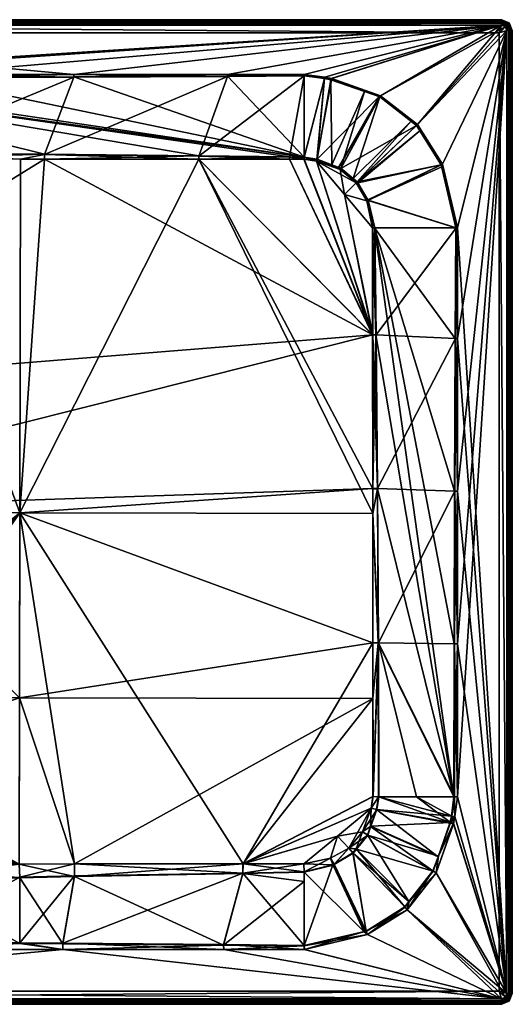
# Model space of a CAD drawing. Extents: x -0.209 to 0.69, y -0.209 to 0.69.
# Tile 3 of 3: x 0.24 to 0.69, y -0.209 to 0.69. Entities that reach past the tile are written whole.
import ezdxf

# ---------------------------------------------------------------- set-up
doc = ezdxf.new("R2010")
doc.units = 0
doc.linetypes.add('SOLIDLINE', pattern=[0])
doc.layers.add('BE3C_Ultra_5930', color=251, linetype='SOLIDLINE')

msp = doc.modelspace()

# ---------------------------------------------------------------- meshes
at = {"layer": 'BE3C_Ultra_5930', "color": 251}
mesh = msp.add_polyface(dxfattribs=at)
corners = [(-0.1995, 0.6895, -0.025), (-0.1995, 0.6895, -0.005), (0.6795, 0.6895, -0.025), (-0.01922, 0.56251, -0.00946), (0.0716, 0.56234, -0.00924), (0.12162, 0.56728, -0.00875), (-0.0195, 0.5674, -0.00908), (0.12163, 0.56233, -0.00912), (0.24066, 0.56218, -0.00808), (0.26258, 0.56637, -0.00762), (0.26259, 0.56215, -0.00788), (0.40347, 0.56206, -0.00593), (0.28952, 0.63698, -0.00013), (0.28952, 0.6395), (0.14953, 0.6395), (0.14953, 0.63649, -0.00018), (0.00954, 0.6395), (0.00954, 0.63631, -0.0002), (-0.0195, 0.63629, -0.00021), (-0.0195, 0.56742, -0.00907), (-0.1995, 0.6845), (-0.01965, 0.6395), (0.6795, 0.6845), (-0.1975, 0.6775, -0.03), (-0.1995, 0.6845, -0.03), (0.6775, 0.6775, -0.03), (0.6775, 0.6775, -0.0275), (-0.1995, 0.6845, -0.0275), (-0.1975, 0.6775, -0.0275), (-0.0195, 0.56752, -0.01157), (-0.01951, 0.56772, -0.01156), (0.12164, 0.56758, -0.01123), (-0.0195, 0.56745, -0.01158), (0.40351, 0.56517, -0.00827), (0.26262, 0.5622, -0.01038), (0.26261, 0.56663, -0.0101), (0.12164, 0.56239, -0.01162), (-0.01921, 0.56242, -0.01197), (0.48616, 0.56418, -0.00693), (-0.01952, 0.63661, -0.00269), (0.00954, 0.63663, -0.00268), (0.14953, 0.63679, -0.00266), (0.49955, 0.56395, -0.00669), (0.28952, 0.6395, -0.0025), (0.28952, 0.63723, -0.00261), (0.14953, 0.6395, -0.0025), (0.00954, 0.6395, -0.0025), (0.6795, 0.6845, -0.0025), (-0.1995, 0.6845, -0.0025), (-0.1995, 0.687, -0.025), (0.6795, 0.687, -0.005), (-0.1995, 0.687, -0.005), (0.6795, 0.6845, -0.03), (-0.1995, 0.68804, -0.02854), (0.6795, 0.68804, -0.02854), (0.6795, 0.6895, -0.005), (-0.1995, 0.68804, -0.00146), (0.6795, 0.68804, -0.00146), (0.6795, 0.6845, -0.0275), (-0.1995, 0.68627, -0.02677), (0.6795, 0.68627, -0.02677), (-0.1995, 0.68627, -0.00323), (0.6795, 0.68627, -0.00323)]
mesh.append_faces([[corners[k] for k in face] for face in [(0, 1, 2), (3, 4, 5), (3, 5, 6), (4, 7, 5), (5, 7, 8), (5, 8, 9), (9, 8, 10), (9, 10, 11), (12, 13, 14), (12, 14, 15), (15, 14, 16), (15, 16, 17), (9, 12, 5), (5, 12, 15), (5, 15, 17), (17, 18, 5), (5, 18, 19), (5, 19, 6), (20, 21, 22), (22, 21, 16), (22, 16, 14), (23, 24, 25), (26, 27, 28), (25, 28, 23), (29, 30, 31), (29, 31, 32), (33, 34, 35), (35, 34, 36), (35, 36, 31), (31, 36, 37), (31, 37, 32), (38, 33, 39), (39, 33, 35), (35, 31, 39), (39, 31, 30), (40, 41, 42), (39, 40, 42), (43, 44, 41), (43, 41, 45), (45, 41, 40), (45, 40, 46), (47, 43, 48), (48, 43, 45), (49, 50, 51), (52, 24, 53), (54, 53, 0), (55, 1, 56), (57, 56, 20), (27, 58, 59), (59, 60, 49), (51, 50, 61), (61, 62, 48)]])
mesh = msp.add_polyface(dxfattribs=at)
corners = [(0.6795, 0.6895, -0.025), (-0.1995, 0.6895, -0.005), (0.6795, 0.6895, -0.005), (0.48611, 0.56207, -0.00451), (0.49942, 0.56201, -0.00427), (0.4995, 0.56381, -0.0042), (0.48611, 0.56403, -0.00443), (0.40347, 0.56498, -0.00578), (0.40347, 0.56206, -0.00593), (0.26258, 0.56637, -0.00762), (0.51123, 0.56194, -0.00403), (0.5181, 0.63566, -0.00004), (0.49957, 0.6395), (0.4995, 0.6381, -0.00004), (0.4995, 0.6395), (0.42951, 0.6395), (0.42951, 0.63769, -0.00007), (0.28952, 0.6395), (0.28952, 0.63698, -0.00013), (0.14953, 0.6395), (0.6795, 0.6845), (0.6775, 0.6775, -0.03), (-0.1995, 0.6845, -0.03), (0.6795, 0.6845, -0.03), (0.6775, 0.6775, -0.0275), (0.6795, 0.6845, -0.0275), (-0.1995, 0.6845, -0.0275), (-0.1975, 0.6775, -0.0275), (0.48616, 0.56418, -0.00693), (0.49955, 0.56395, -0.00669), (0.49947, 0.56206, -0.00677), (0.48615, 0.56212, -0.00701), (0.40351, 0.56211, -0.00843), (0.40351, 0.56517, -0.00827), (0.26262, 0.5622, -0.01038), (0.51097, 0.56047, -0.00659), (0.51129, 0.56207, -0.00652), (-0.01952, 0.63661, -0.00269), (0.14953, 0.63679, -0.00266), (0.28952, 0.63723, -0.00261), (0.42951, 0.63787, -0.00256), (0.4995, 0.63824, -0.00254), (0.51812, 0.63579, -0.00253), (0.49957, 0.6395, -0.0025), (0.4995, 0.6395, -0.0025), (0.42951, 0.6395, -0.0025), (0.28952, 0.6395, -0.0025), (0.6795, 0.6845, -0.0025), (0.6795, 0.687, -0.025), (0.6795, 0.687, -0.005), (-0.1995, 0.687, -0.025), (-0.1995, 0.68804, -0.02854), (0.6795, 0.68804, -0.02854), (-0.1995, 0.6895, -0.025), (-0.1995, 0.68804, -0.00146), (0.6795, 0.68804, -0.00146), (-0.1995, 0.6845), (-0.1995, 0.68627, -0.02677), (0.6795, 0.68627, -0.02677), (-0.1995, 0.68627, -0.00323), (0.6795, 0.68627, -0.00323), (-0.1995, 0.6845, -0.0025)]
mesh.append_faces([[corners[k] for k in face] for face in [(0, 1, 2), (3, 4, 5), (5, 6, 3), (3, 6, 7), (3, 7, 8), (8, 7, 9), (5, 4, 10), (11, 12, 13), (12, 14, 13), (13, 14, 15), (13, 15, 16), (16, 15, 17), (16, 17, 18), (13, 5, 11), (11, 5, 10), (6, 5, 13), (6, 13, 7), (7, 13, 16), (7, 16, 9), (9, 16, 18), (19, 17, 20), (20, 17, 15), (21, 22, 23), (24, 25, 26), (24, 27, 21), (28, 29, 30), (30, 31, 28), (28, 31, 32), (28, 32, 33), (33, 32, 34), (35, 30, 29), (29, 36, 35), (37, 29, 28), (38, 39, 29), (29, 39, 40), (29, 40, 41), (29, 41, 42), (43, 41, 44), (44, 41, 40), (44, 40, 45), (45, 40, 39), (45, 39, 46), (41, 43, 42), (47, 45, 46), (48, 49, 50), (23, 51, 52), (52, 53, 0), (2, 54, 55), (55, 56, 20), (57, 25, 58), (50, 58, 48), (59, 49, 60), (61, 60, 47)]])
mesh = msp.add_polyface(dxfattribs=at)
corners = [(0.5244, 0.63447, -0.00004), (0.51833, 0.637), (0.5181, 0.63566, -0.00004), (0.49957, 0.6395), (0.56789, 0.61925, -0.00003), (0.56925, 0.6201), (0.52468, 0.63579), (0.56865, 0.61898, -0.00003), (0.60213, 0.59285, -0.00003), (0.60305, 0.59368), (0.60505, 0.58817, -0.00003), (0.62575, 0.55744), (0.54842, 0.54051, -0.00375), (0.62457, 0.55694, -0.00003), (0.54799, 0.54124, -0.00375), (0.53303, 0.55375, -0.00379), (0.53089, 0.55455, -0.00381), (0.51123, 0.56194, -0.00403), (0.68304, 0.68304), (0.4995, 0.6395), (0.6795, 0.6845), (0.42951, 0.6395), (0.49955, 0.56395, -0.00669), (0.51812, 0.63579, -0.00253), (0.51129, 0.56207, -0.00652), (0.52404, 0.63468, -0.00253), (0.52488, 0.55695, -0.00638), (0.55471, 0.62398, -0.00253), (0.5331, 0.55385, -0.00629), (0.56871, 0.61909, -0.00253), (0.54444, 0.54437, -0.00625), (0.5971, 0.59693, -0.00253), (0.62468, 0.55699, -0.00253), (0.54808, 0.54133, -0.00624), (0.60222, 0.59293, -0.00253), (0.49957, 0.6395, -0.0025), (0.51833, 0.637, -0.0025), (0.52428, 0.63587, -0.0025), (0.56925, 0.6201, -0.0025), (0.62575, 0.55744, -0.0025), (0.60305, 0.59368, -0.0025), (0.6795, 0.6845, -0.0025), (0.4995, 0.6395, -0.0025), (0.42951, 0.6395, -0.0025)]
mesh.append_faces([[corners[k] for k in face] for face in [(0, 1, 2), (2, 1, 3), (4, 5, 0), (0, 5, 6), (0, 6, 1), (4, 7, 5), (5, 7, 8), (5, 8, 9), (9, 8, 10), (9, 10, 11), (12, 13, 10), (14, 10, 8), (14, 8, 15), (15, 8, 7), (15, 7, 16), (16, 7, 4), (16, 4, 17), (17, 4, 0), (17, 0, 2), (18, 5, 9), (19, 3, 20), (3, 1, 20), (20, 1, 6), (20, 6, 5), (20, 21, 19), (22, 23, 24), (24, 23, 25), (24, 25, 26), (26, 25, 27), (26, 27, 28), (28, 27, 29), (28, 29, 30), (30, 29, 31), (32, 33, 34), (34, 33, 31), (23, 35, 36), (23, 36, 37), (38, 27, 37), (37, 27, 25), (37, 25, 23), (39, 32, 34), (39, 34, 40), (40, 34, 31), (40, 31, 38), (38, 31, 29), (38, 29, 27), (41, 38, 37), (38, 41, 40), (37, 36, 41), (41, 36, 35), (41, 35, 42), (42, 43, 41)]])
mesh = msp.add_polyface(dxfattribs=at)
corners = [(0.6895, 0.6795, -0.005), (0.6895, 0.6795, -0.025), (0.68657, 0.68657, -0.025), (0.68657, 0.68657, -0.005), (0.6795, 0.6895, -0.025), (0.6795, 0.6895, -0.005), (0.62575, 0.55744), (0.60505, 0.58817, -0.00003), (0.62457, 0.55694, -0.00003), (0.6795, 0.6845), (0.56925, 0.6201), (0.68304, 0.68304), (0.60305, 0.59368), (0.6845, 0.6795), (0.63949, 0.49963), (0.68304, 0.68304, -0.03), (0.6845, 0.6795, -0.03), (0.6775, 0.6775, -0.03), (0.6795, 0.6845, -0.03), (0.68304, 0.68304, -0.0275), (0.6795, 0.6845, -0.0275), (0.6775, 0.6775, -0.0275), (0.6845, 0.6795, -0.0275), (0.62575, 0.55744, -0.0025), (0.60305, 0.59368, -0.0025), (0.6845, 0.6795, -0.0025), (0.63949, 0.49963, -0.0025), (0.6795, 0.6845, -0.0025), (0.68304, 0.68304, -0.0025), (0.6795, 0.687, -0.005), (0.6795, 0.687, -0.025), (0.6848, 0.6848, -0.005), (0.6848, 0.6848, -0.025), (0.687, 0.6795, -0.005), (0.687, 0.6795, -0.025), (0.68804, 0.6795, -0.02854), (0.68554, 0.68554, -0.02854), (0.6795, 0.68804, -0.02854), (0.68804, 0.6795, -0.00146), (0.68554, 0.68554, -0.00146), (0.68304, 0.68304), (0.6795, 0.68804, -0.00146), (0.6795, 0.68627, -0.02677), (0.68429, 0.68429, -0.02677), (0.68627, 0.6795, -0.02677), (0.6795, 0.68627, -0.00323), (0.68429, 0.68429, -0.00323), (0.68627, 0.6795, -0.00323)]
mesh.append_faces([[corners[k] for k in face] for face in [(0, 1, 2), (0, 2, 3), (3, 2, 4), (3, 4, 5), (6, 7, 8), (9, 10, 11), (11, 12, 13), (13, 12, 6), (6, 14, 13), (15, 16, 17), (17, 18, 15), (19, 20, 21), (21, 22, 19), (23, 24, 25), (23, 25, 26), (24, 27, 28), (24, 28, 25), (29, 30, 31), (31, 30, 32), (31, 32, 33), (33, 32, 34), (16, 15, 35), (35, 15, 36), (35, 36, 1), (1, 36, 2), (15, 18, 36), (36, 18, 37), (36, 37, 2), (2, 37, 4), (0, 3, 38), (38, 3, 39), (38, 39, 13), (13, 39, 40), (3, 5, 39), (39, 5, 41), (39, 41, 40), (40, 41, 9), (30, 42, 32), (32, 42, 43), (32, 43, 34), (34, 43, 44), (42, 20, 43), (43, 20, 19), (43, 19, 44), (44, 19, 22), (27, 45, 28), (28, 45, 46), (28, 46, 25), (25, 46, 47), (45, 29, 46), (46, 29, 31), (46, 31, 47), (47, 31, 33)]])
mesh = msp.add_polyface(dxfattribs=at)
corners = [(0.6895, 0.6795, -0.005), (0.6895, -0.1995, -0.025), (0.6895, 0.6795, -0.025), (0.56498, 0.40187, -0.00581), (0.56381, 0.4995, -0.0042), (0.56201, 0.49944, -0.00427), (0.56214, 0.2613, -0.0079), (0.56637, 0.2613, -0.00763), (0.6395, 0.39851), (0.6395, 0.49957), (0.6381, 0.4995, -0.00004), (0.63751, 0.39851, -0.00008), (0.63685, 0.25901, -0.00014), (0.62575, 0.55744), (0.63949, 0.49963), (0.62457, 0.55694, -0.00003), (0.55788, 0.52456, -0.00387), (0.54842, 0.54051, -0.00375), (0.60505, 0.58817, -0.00003), (0.54799, 0.54124, -0.00375), (0.6845, 0.6795), (0.6845, -0.1995), (0.6775, 0.6775, -0.03), (0.6845, 0.6795, -0.03), (0.6845, -0.1995, -0.03), (0.6775, 0.6775, -0.0275), (0.6845, -0.1995, -0.0275), (0.6845, 0.6795, -0.0275), (0.6775, -0.1975, -0.03), (0.56664, 0.26132, -0.01012), (0.56209, 0.4019, -0.00845), (0.56517, 0.40191, -0.0083), (0.56206, 0.49949, -0.00677), (0.56395, 0.49955, -0.0067), (0.5622, 0.26133, -0.0104), (0.54444, 0.54437, -0.00625), (0.5971, 0.59693, -0.00253), (0.54808, 0.54133, -0.00624), (0.63824, 0.49951, -0.00254), (0.55799, 0.52463, -0.00636), (0.62512, 0.55515, -0.00253), (0.55768, 0.52514, -0.00636), (0.62468, 0.55699, -0.00253), (0.63771, 0.39851, -0.00257), (0.62575, 0.55744, -0.0025), (0.63949, 0.49963, -0.0025), (0.6395, 0.49957, -0.0025), (0.6395, 0.39851, -0.0025), (0.6395, 0.25901, -0.0025), (0.6845, 0.6795, -0.0025), (0.6395, 0.1195, -0.0025), (0.687, 0.6795, -0.025), (0.687, -0.1995, -0.005), (0.687, 0.6795, -0.005), (0.68804, 0.6795, -0.02854), (0.68804, -0.1995, -0.02854), (0.6895, -0.1995, -0.005), (0.68804, 0.6795, -0.00146), (0.68804, -0.1995, -0.00146), (0.68627, 0.6795, -0.02677), (0.68627, -0.1995, -0.02677), (0.68627, 0.6795, -0.00323), (0.68627, -0.1995, -0.00323)]
mesh.append_faces([[corners[k] for k in face] for face in [(0, 1, 2), (3, 4, 5), (3, 6, 7), (8, 9, 10), (10, 11, 8), (8, 11, 12), (13, 10, 14), (14, 10, 9), (13, 15, 10), (16, 4, 10), (16, 10, 15), (16, 15, 17), (17, 18, 19), (11, 10, 4), (4, 12, 11), (20, 14, 9), (20, 9, 21), (22, 23, 24), (25, 26, 27), (28, 25, 22), (29, 30, 31), (31, 30, 32), (31, 32, 33), (29, 34, 30), (35, 36, 37), (38, 33, 39), (38, 39, 40), (40, 39, 41), (40, 41, 42), (42, 41, 37), (33, 38, 31), (31, 38, 43), (31, 43, 29), (38, 40, 44), (44, 45, 38), (38, 45, 46), (40, 42, 44), (43, 38, 46), (46, 47, 43), (43, 47, 48), (49, 50, 48), (48, 47, 49), (49, 47, 46), (49, 46, 45), (51, 52, 53), (24, 23, 54), (55, 54, 2), (56, 0, 57), (58, 57, 20), (27, 26, 59), (59, 60, 51), (53, 52, 61), (61, 62, 49)]])
mesh = msp.add_polyface(dxfattribs=at)
corners = [(0.6895, -0.1995, -0.005), (0.6895, -0.1995, -0.025), (0.6895, 0.6795, -0.005), (0.5674, -0.02, -0.00908), (0.56724, 0.12066, -0.00876), (0.56249, -0.01975, -0.00947), (0.56231, 0.06957, -0.00925), (0.56637, 0.2613, -0.00763), (0.56214, 0.2613, -0.0079), (0.56217, 0.23864, -0.0081), (0.56229, 0.12067, -0.00912), (0.6395, 0.39851), (0.63685, 0.25901, -0.00014), (0.6395, 0.25901), (0.63642, 0.1195, -0.00019), (0.6395, 0.1195), (0.6363, -0.02, -0.0002), (0.63629, -0.02, -0.00021), (0.56381, 0.4995, -0.0042), (0.56498, 0.40187, -0.00581), (0.56743, -0.02, -0.00907), (0.6845, -0.1995), (0.6395, 0.49957), (0.6775, 0.6775, -0.03), (0.6845, -0.1995, -0.03), (0.6775, -0.1975, -0.03), (0.6775, -0.1975, -0.0275), (0.6845, -0.1995, -0.0275), (0.6775, 0.6775, -0.0275), (0.56256, -0.01975, -0.01196), (0.56755, 0.12068, -0.01124), (0.56748, -0.02, -0.01158), (0.56772, -0.02, -0.01156), (0.56235, 0.12068, -0.01162), (0.56222, 0.23867, -0.0106), (0.56664, 0.26132, -0.01012), (0.5622, 0.26133, -0.0104), (0.63662, -0.02, -0.00268), (0.60218, -0.02002, -0.00712), (0.63771, 0.39851, -0.00257), (0.63711, 0.25901, -0.00263), (0.63673, 0.1195, -0.00267), (0.6395, 0.25901, -0.0025), (0.6395, 0.1195, -0.0025), (0.6395, -0.02, -0.0025), (0.6845, -0.1995, -0.0025), (0.6845, 0.6795, -0.0025), (0.687, -0.1995, -0.025), (0.687, -0.1995, -0.005), (0.687, 0.6795, -0.025), (0.68804, 0.6795, -0.02854), (0.68804, -0.1995, -0.02854), (0.6895, 0.6795, -0.025), (0.68804, 0.6795, -0.00146), (0.68804, -0.1995, -0.00146), (0.6845, 0.6795), (0.68627, 0.6795, -0.02677), (0.68627, -0.1995, -0.02677), (0.68627, 0.6795, -0.00323), (0.68627, -0.1995, -0.00323)]
mesh.append_faces([[corners[k] for k in face] for face in [(0, 1, 2), (3, 4, 5), (5, 4, 6), (7, 8, 9), (7, 9, 4), (4, 9, 10), (4, 10, 6), (11, 12, 13), (13, 12, 14), (13, 14, 15), (15, 14, 16), (17, 18, 19), (19, 7, 17), (17, 7, 4), (17, 4, 20), (20, 4, 3), (17, 16, 14), (17, 14, 18), (18, 14, 12), (21, 22, 11), (21, 11, 13), (13, 15, 21), (23, 24, 25), (26, 27, 28), (26, 28, 25), (29, 30, 31), (31, 30, 32), (29, 33, 30), (30, 33, 34), (30, 34, 35), (35, 34, 36), (37, 38, 30), (30, 38, 32), (35, 39, 40), (35, 40, 30), (30, 40, 41), (30, 41, 37), (39, 42, 40), (40, 42, 43), (40, 43, 41), (41, 43, 44), (45, 44, 46), (46, 44, 43), (47, 48, 49), (24, 50, 51), (51, 52, 1), (0, 53, 54), (54, 55, 21), (56, 27, 57), (49, 57, 47), (58, 48, 59), (46, 59, 45)]])
mesh = msp.add_polyface(dxfattribs=at)
corners = [(0.56201, 0.49944, -0.00427), (0.56204, 0.40186, -0.00595), (0.56498, 0.40187, -0.00581), (0.56214, 0.2613, -0.0079), (0.51123, 0.56194, -0.00403), (0.49942, 0.56201, -0.00427), (0.51092, 0.56042, -0.00409), (0.53089, 0.55455, -0.00381), (0.53244, 0.55272, -0.00384), (0.53303, 0.55375, -0.00379), (0.54713, 0.54053, -0.00379), (0.54799, 0.54124, -0.00375), (0.56381, 0.4995, -0.0042), (0.55666, 0.52409, -0.00392), (0.55788, 0.52456, -0.00387), (0.54842, 0.54051, -0.00375), (0.26259, 0.56215, -0.00788), (0.24066, 0.56218, -0.00808), (0.24014, 0.2393, -0.01507), (0.12163, 0.56233, -0.00912), (0.0716, 0.56234, -0.00924), (0.0711, 0.23963, -0.01788), (0.48611, 0.56207, -0.00451), (0.40347, 0.56206, -0.00593), (0.53647, 0.52993, -0.0042), (0.56217, 0.23864, -0.0081), (-0.08135, 0.3501, -0.01745), (0.12164, 0.56239, -0.01162), (0.26262, 0.5622, -0.01038), (0.56209, 0.4019, -0.00845), (0.40351, 0.56211, -0.00843), (0.48615, 0.56212, -0.00701), (0.54718, 0.54057, -0.00629), (0.55671, 0.52413, -0.00642), (0.53652, 0.52998, -0.0067), (0.56206, 0.49949, -0.00677), (0.49947, 0.56206, -0.00677), (0.51097, 0.56047, -0.00659), (0.53249, 0.55277, -0.00633), (0.54444, 0.54437, -0.00625), (0.51129, 0.56207, -0.00652), (0.52488, 0.55695, -0.00638), (0.5331, 0.55385, -0.00629), (0.56395, 0.49955, -0.0067), (0.55799, 0.52463, -0.00636), (0.55768, 0.52514, -0.00636), (0.54808, 0.54133, -0.00624)]
mesh.append_faces([[corners[k] for k in face] for face in [(0, 1, 2), (2, 1, 3), (4, 5, 6), (4, 6, 7), (7, 6, 8), (7, 8, 9), (9, 8, 10), (9, 10, 11), (0, 12, 13), (13, 12, 14), (13, 14, 10), (10, 14, 15), (10, 15, 11), (16, 17, 18), (19, 20, 21), (5, 22, 1), (1, 22, 23), (1, 23, 3), (0, 24, 1), (1, 24, 6), (1, 6, 5), (8, 6, 10), (10, 6, 24), (10, 24, 13), (13, 24, 0), (16, 18, 23), (3, 23, 25), (25, 23, 18), (21, 18, 19), (19, 18, 17), (26, 27, 28), (26, 28, 29), (29, 28, 30), (29, 30, 31), (32, 33, 34), (34, 33, 35), (34, 35, 29), (31, 36, 29), (29, 36, 37), (29, 37, 34), (34, 37, 38), (34, 38, 32), (39, 32, 38), (37, 40, 41), (37, 41, 38), (38, 41, 42), (38, 42, 39), (43, 35, 44), (44, 35, 33), (44, 33, 45), (45, 33, 32), (45, 32, 46), (46, 32, 39)]])
mesh = msp.add_polyface(dxfattribs=at)
corners = [(-0.0002, 0.07021, -0.0225), (0.02498, 0.06783, -0.0225), (0.07084, 0.07059, -0.02194), (0.02732, 0.06627, -0.0225), (0.05077, 0.0506, -0.0225), (0.05311, 0.04903, -0.0225), (0.06494, 0.02669, -0.0225), (0.07041, 0.01636, -0.0225), (0.0711, 0.23963, -0.01788), (-0.00574, 0.07073, -0.0225), (0.56217, 0.23864, -0.0081), (0.24014, 0.2393, -0.01507), (0.56229, 0.12067, -0.00912), (0.23986, 0.07024, -0.01788), (0.56231, 0.06957, -0.00925), (0.07074, 0.01349, -0.0225), (0.0639, 0.02647, -0.02392), (0.0489, 0.0489, -0.02392), (0.04503, 0.04503, -0.02988), (0.02647, 0.0639, -0.02392), (0, 0.06257, -0.03079), (0.04425, 0.04425, -0.03079), (0.06368, 0, -0.02988), (0.03538, 0.03538, -0.03831), (0.06257, 0, -0.03079), (0.04991, 0.04991, -0.02289), (0.02701, 0.06521, -0.02289), (0.06386, 0, -0.03293), (0.03629, 0.03629, -0.04046), (0.04516, 0.04516, -0.03293), (0, 0.06386, -0.03293), (0.04633, 0.04633, -0.03157), (0.06552, 0, -0.03157), (0.02717, 0.0656, -0.02561), (0.05021, 0.05021, -0.02561), (0.0656, 0.02717, -0.02561), (0.02741, 0.06616, -0.02517), (0.05064, 0.05064, -0.02517), (0.06616, 0.02741, -0.02517), (0.02769, 0.06684, -0.025), (0.05116, 0.05116, -0.025), (0.06684, 0.02769, -0.025), (-0.08135, 0.3501, -0.01745), (0.56209, 0.4019, -0.00845), (-0.08156, 0.23995, -0.02026), (0.5622, 0.26133, -0.0104), (0.24019, 0.23935, -0.01757), (0.07235, 0, -0.025), (0.23963, -0.08154, -0.02024), (0.56222, 0.23867, -0.0106), (0.56235, 0.12068, -0.01162), (0.44378, -0.08133, -0.01499), (0.56256, -0.01975, -0.01196), (0.56242, -0.01974, -0.01197)]
mesh.append_faces([[corners[k] for k in face] for face in [(0, 1, 2), (2, 1, 3), (2, 3, 4), (4, 5, 2), (2, 5, 6), (2, 6, 7), (2, 8, 9), (10, 11, 12), (12, 11, 13), (12, 13, 14), (7, 15, 2), (2, 15, 13), (2, 13, 8), (8, 13, 11), (16, 17, 18), (18, 17, 19), (18, 20, 21), (18, 21, 22), (23, 24, 21), (16, 6, 25), (16, 25, 17), (17, 25, 26), (17, 26, 19), (3, 26, 25), (3, 25, 4), (4, 25, 6), (4, 6, 5), (27, 28, 29), (30, 31, 29), (29, 31, 32), (33, 34, 31), (31, 34, 35), (33, 36, 34), (34, 36, 37), (34, 37, 35), (35, 37, 38), (36, 39, 37), (37, 39, 40), (37, 40, 38), (38, 40, 41), (42, 43, 44), (44, 43, 45), (44, 45, 46), (47, 41, 46), (41, 40, 46), (46, 40, 39), (46, 39, 44), (48, 47, 46), (45, 49, 46), (46, 49, 50), (46, 50, 51), (52, 53, 50)]])
mesh = msp.add_polyface(dxfattribs=at)
corners = [(0.07053, -0.08206, -0.02109), (0.11296, -0.09553, -0.01839), (0.13619, -0.08189, -0.02028), (0.13614, -0.0953, -0.01818), (0.23956, -0.08151, -0.01774), (0.24002, -0.09329, -0.01615), (0.29002, -0.08133, -0.01651), (0.28997, -0.09233, -0.01517), (0.11297, -0.15218, -0.0011), (0.13265, -0.1595), (0.13265, -0.15228, -0.00107), (0.24002, -0.15329, -0.00079), (0.27939, -0.15951), (0.27939, -0.15366, -0.00069), (0.42613, -0.15949), (0.6795, -0.2045), (-0.1995, -0.2045), (0.07229, 0, -0.0225), (0.23986, 0.07024, -0.01788), (0.07074, 0.01349, -0.0225), (-0.1995, -0.2045, -0.03), (-0.1975, -0.1975, -0.03), (0.6775, -0.1975, -0.03), (-0.1975, -0.1975, -0.0275), (-0.1995, -0.2045, -0.0275), (0.6795, -0.2045, -0.0275), (0.6775, -0.1975, -0.0275), (0.13625, -0.08193, -0.02278), (0.05116, -0.05116, -0.025), (0.23963, -0.08154, -0.02024), (0.06684, -0.02769, -0.025), (0.07235, 0, -0.025), (0.24019, 0.23935, -0.01757), (0.29008, -0.08135, -0.01901), (0.44378, -0.08133, -0.01499), (0.13619, -0.09602, -0.02057), (0.24007, -0.09391, -0.01857), (0.29004, -0.0929, -0.01761), (0.27939, -0.15424, -0.00312), (0.24001, -0.15391, -0.00321), (0.13265, -0.153, -0.00346), (0.13265, -0.1595, -0.0025), (0.27939, -0.15951, -0.0025), (0.42612, -0.15549, -0.00286), (-0.1995, -0.2045, -0.0025), (0.6795, -0.2045, -0.0025), (-0.1995, -0.207, -0.025), (-0.1995, -0.207, -0.005), (0.6795, -0.207, -0.025), (0.6795, -0.20804, -0.02854), (-0.1995, -0.20804, -0.02854), (0.6795, -0.2095, -0.025), (-0.1995, -0.2095, -0.025), (-0.1995, -0.2095, -0.005), (0.6795, -0.20804, -0.00146), (-0.1995, -0.20804, -0.00146), (0.6795, -0.20627, -0.02677), (-0.1995, -0.20627, -0.02677), (0.6795, -0.20627, -0.00323), (-0.1995, -0.20627, -0.00323)]
mesh.append_faces([[corners[k] for k in face] for face in [(0, 1, 2), (2, 1, 3), (2, 3, 4), (4, 3, 5), (4, 5, 6), (6, 5, 7), (8, 9, 10), (10, 9, 11), (11, 9, 12), (11, 12, 13), (13, 12, 14), (1, 8, 3), (3, 8, 10), (3, 10, 5), (5, 10, 11), (5, 11, 7), (7, 11, 13), (15, 12, 16), (4, 17, 2), (6, 18, 4), (4, 18, 19), (4, 19, 17), (20, 21, 22), (23, 24, 25), (23, 26, 21), (27, 28, 29), (29, 28, 30), (30, 31, 29), (29, 32, 33), (33, 32, 34), (35, 27, 36), (36, 27, 29), (36, 29, 37), (37, 29, 33), (37, 38, 36), (36, 38, 39), (36, 39, 35), (35, 39, 40), (41, 40, 39), (41, 39, 42), (39, 38, 42), (42, 38, 43), (44, 42, 45), (46, 47, 48), (20, 49, 50), (50, 51, 52), (53, 54, 55), (55, 15, 16), (56, 24, 57), (48, 57, 46), (58, 47, 59), (45, 59, 44)]])
mesh = msp.add_polyface(dxfattribs=at)
corners = [(0.4995, -0.08847, -0.01045), (0.4995, -0.08848, -0.01044), (0.52587, -0.08217, -0.00989), (0.56068, -0.03055, -0.0095), (0.56571, -0.03161, -0.0091), (0.56743, -0.02, -0.00907), (0.5674, -0.02, -0.00908), (0.56249, -0.01975, -0.00947), (0.56235, -0.01974, -0.00947), (0.52366, -0.07618, -0.01038), (0.49923, -0.08122, -0.01101), (0.49923, -0.08139, -0.01101), (0.56012, -0.04709, -0.0092), (0.55271, -0.05217, -0.00967), (0.55732, -0.05486, -0.00926), (0.54699, -0.06749, -0.00946), (0.54029, -0.06681, -0.00997), (0.5439, -0.07126, -0.00952), (0.52693, -0.08153, -0.00987), (0.56231, 0.06957, -0.00925), (0.59141, -0.12059, -0.00023), (0.59523, -0.11571, -0.00022), (0.44371, -0.08132, -0.01249), (0.52995, -0.05588, -0.01028), (0.55277, -0.05217, -0.01217), (0.54036, -0.06682, -0.01247), (0.53002, -0.05589, -0.01278), (0.52373, -0.07619, -0.01288), (0.49929, -0.08123, -0.01351), (0.44378, -0.08133, -0.01499), (0.56075, -0.03055, -0.012), (0.56235, 0.12068, -0.01162), (0.56242, -0.01974, -0.01197), (0.49957, -0.08849, -0.01295), (0.56772, -0.02001, -0.01156), (0.56603, -0.03167, -0.01158), (0.56748, -0.02, -0.01158), (0.56256, -0.01975, -0.01196), (0.56054, -0.0469, -0.01168), (0.55762, -0.055, -0.01173), (0.54725, -0.0677, -0.01194), (0.54415, -0.07149, -0.012), (0.52684, -0.08199, -0.01235), (0.52605, -0.08248, -0.01236), (0.49959, -0.08884, -0.01292), (0.49958, -0.08885, -0.01292), (0.59547, -0.11595, -0.0027)]
mesh.append_faces([[corners[k] for k in face] for face in [(0, 1, 2), (3, 4, 5), (5, 6, 3), (3, 6, 7), (3, 7, 8), (9, 10, 11), (4, 3, 12), (12, 3, 13), (12, 13, 14), (14, 13, 15), (15, 13, 16), (15, 16, 17), (17, 16, 18), (18, 16, 9), (18, 9, 2), (2, 9, 11), (2, 11, 0), (7, 19, 8), (17, 20, 15), (15, 21, 14), (8, 19, 22), (22, 23, 3), (22, 3, 8), (13, 3, 16), (16, 3, 23), (16, 23, 9), (9, 23, 10), (24, 25, 26), (26, 25, 27), (26, 27, 28), (26, 29, 30), (26, 30, 24), (29, 31, 32), (29, 32, 30), (33, 28, 27), (34, 35, 36), (30, 32, 37), (37, 36, 30), (30, 36, 35), (30, 35, 24), (35, 38, 24), (24, 38, 39), (24, 39, 25), (25, 39, 40), (40, 41, 25), (25, 41, 42), (25, 42, 27), (27, 42, 43), (27, 43, 33), (33, 43, 44), (33, 44, 45), (40, 46, 41)]])
mesh = msp.add_polyface(dxfattribs=at)
corners = [(0.6395, -0.02016), (0.6394, -0.02015), (0.63706, -0.03816), (0.6363, -0.02, -0.0002), (0.61714, -0.08776, -0.00022), (0.62003, -0.08931), (0.62176, -0.07473, -0.00021), (0.63582, -0.04463), (0.63265, -0.04397, -0.00021), (0.63388, -0.0376, -0.00021), (0.63629, -0.02, -0.00021), (0.6395, -0.02), (0.6395, 0.1195), (0.56743, -0.02, -0.00907), (0.56571, -0.03161, -0.0091), (0.55732, -0.05486, -0.00926), (0.59523, -0.11571, -0.00022), (0.56012, -0.04709, -0.0092), (0.6845, -0.1995), (0.56748, -0.02, -0.01158), (0.56772, -0.02, -0.01156), (0.56772, -0.02001, -0.01156), (0.56775, -0.02002, -0.01155), (0.56603, -0.03167, -0.01158), (0.63662, -0.02002, -0.00268), (0.63661, -0.02002, -0.00269), (0.63662, -0.02, -0.00268), (0.60218, -0.02002, -0.00712), (0.63305, -0.04364, -0.00269), (0.63419, -0.03766, -0.00269), (0.56054, -0.0469, -0.01168), (0.62225, -0.07425, -0.00269), (0.55762, -0.055, -0.01173), (0.61743, -0.08791, -0.00269), (0.54725, -0.0677, -0.01194), (0.6395, -0.02, -0.0025), (0.6395, -0.02016, -0.0025), (0.6394, -0.02015, -0.0025), (0.63673, 0.1195, -0.00267), (0.63706, -0.03816, -0.0025), (0.6359, -0.04423, -0.0025), (0.62003, -0.08931, -0.0025), (0.6845, -0.1995, -0.0025)]
mesh.append_faces([[corners[k] for k in face] for face in [(0, 1, 2), (2, 1, 3), (4, 5, 6), (6, 5, 7), (6, 7, 8), (8, 7, 2), (8, 2, 9), (9, 2, 3), (9, 3, 10), (1, 0, 11), (12, 3, 11), (11, 3, 1), (10, 13, 9), (9, 13, 14), (15, 16, 4), (15, 4, 17), (17, 4, 6), (17, 6, 14), (14, 6, 8), (14, 8, 9), (0, 2, 18), (18, 12, 11), (18, 11, 0), (19, 20, 21), (21, 22, 23), (24, 25, 26), (26, 25, 27), (20, 27, 22), (20, 22, 21), (23, 22, 28), (28, 22, 27), (28, 27, 29), (29, 27, 25), (23, 28, 30), (30, 28, 31), (30, 31, 32), (32, 31, 33), (32, 33, 34), (35, 36, 37), (38, 35, 26), (26, 35, 37), (26, 37, 24), (37, 36, 39), (37, 39, 24), (29, 25, 24), (24, 39, 29), (29, 39, 40), (29, 40, 28), (28, 40, 31), (31, 40, 41), (31, 41, 33), (39, 36, 42), (42, 36, 35)]])
mesh = msp.add_polyface(dxfattribs=at)
corners = [(0.6795, -0.2095, -0.025), (0.6795, -0.2095, -0.005), (-0.1995, -0.2095, -0.025), (0.44368, -0.08963, -0.01176), (0.4995, -0.08847, -0.01045), (0.49923, -0.08139, -0.01101), (0.29002, -0.08133, -0.01651), (0.44371, -0.08132, -0.01249), (0.49923, -0.08122, -0.01101), (0.28997, -0.09233, -0.01517), (0.27939, -0.15366, -0.00069), (0.42613, -0.15949), (0.42612, -0.15504, -0.0004), (0.4995, -0.1595), (0.4995, -0.15577, -0.00028), (0.49967, -0.1594), (0.4995, -0.15575, -0.00028), (0.4995, -0.08848, -0.01044), (0.6795, -0.2045), (0.27939, -0.15951), (0.52995, -0.05588, -0.01028), (0.56231, 0.06957, -0.00925), (0.23986, 0.07024, -0.01788), (-0.1995, -0.2045, -0.03), (0.6775, -0.1975, -0.03), (0.6795, -0.2045, -0.03), (-0.1975, -0.1975, -0.0275), (0.6795, -0.2045, -0.0275), (0.6775, -0.1975, -0.0275), (-0.1975, -0.1975, -0.03), (0.49929, -0.08123, -0.01351), (0.44378, -0.08133, -0.01499), (0.53002, -0.05589, -0.01278), (0.49957, -0.08849, -0.01295), (0.29004, -0.0929, -0.01761), (0.44375, -0.09005, -0.01422), (0.49958, -0.08885, -0.01292), (0.29008, -0.08135, -0.01901), (0.49952, -0.15613, -0.00275), (0.49957, -0.09752, -0.01161), (0.49954, -0.15612, -0.00275), (0.49952, -0.15614, -0.00275), (0.4995, -0.15614, -0.00275), (0.42612, -0.15549, -0.00286), (0.27939, -0.15424, -0.00312), (0.27939, -0.15951, -0.0025), (0.42613, -0.15949, -0.0025), (0.4995, -0.1595, -0.0025), (0.49967, -0.1594, -0.0025), (0.6795, -0.2045, -0.0025), (0.6795, -0.207, -0.025), (-0.1995, -0.207, -0.005), (0.6795, -0.207, -0.005), (0.6795, -0.20804, -0.02854), (-0.1995, -0.20804, -0.02854), (-0.1995, -0.2095, -0.005), (0.6795, -0.20804, -0.00146), (-0.1995, -0.20804, -0.00146), (-0.1995, -0.2045, -0.0275), (0.6795, -0.20627, -0.02677), (-0.1995, -0.20627, -0.02677), (0.6795, -0.20627, -0.00323), (-0.1995, -0.20627, -0.00323)]
mesh.append_faces([[corners[k] for k in face] for face in [(0, 1, 2), (3, 4, 5), (6, 3, 7), (7, 3, 5), (7, 5, 8), (6, 9, 3), (10, 11, 12), (12, 11, 13), (12, 13, 14), (14, 13, 15), (14, 16, 3), (3, 16, 17), (3, 17, 4), (9, 10, 3), (3, 10, 12), (3, 12, 14), (18, 11, 19), (8, 20, 7), (21, 22, 6), (21, 6, 7), (23, 24, 25), (26, 27, 28), (29, 28, 24), (30, 31, 32), (31, 30, 33), (34, 31, 35), (35, 31, 33), (35, 33, 36), (34, 37, 31), (38, 39, 40), (41, 42, 38), (38, 42, 43), (38, 43, 39), (36, 39, 35), (35, 39, 43), (35, 43, 34), (34, 43, 44), (41, 38, 40), (45, 43, 46), (46, 43, 42), (46, 42, 47), (47, 42, 41), (47, 41, 48), (49, 45, 46), (50, 51, 52), (23, 25, 53), (54, 53, 0), (55, 1, 56), (57, 56, 18), (27, 58, 59), (59, 60, 50), (52, 51, 61), (61, 62, 49)]])
mesh = msp.add_polyface(dxfattribs=at)
corners = [(-0.1995, -0.2095, -0.025), (0.6795, -0.2095, -0.005), (-0.1995, -0.2095, -0.005), (0.07053, -0.08206, -0.02109), (-0.0195, -0.09683, -0.01962), (0.11296, -0.09553, -0.01839), (-0.01409, -0.15154, -0.0013), (-0.01409, -0.1595), (0.11297, -0.15218, -0.0011), (0.13265, -0.1595), (-0.1995, -0.2045), (0.27939, -0.15951), (0.13619, -0.08189, -0.02028), (0.07229, 0, -0.0225), (0.0707, -0.006, -0.0225), (0.0651, -0.02722, -0.0225), (0.06287, -0.03567, -0.0225), (0.04941, -0.04944, -0.0225), (0.03708, -0.06205, -0.0225), (0.02712, -0.06491, -0.0225), (0.00156, -0.07227, -0.0225), (0.0639, -0.02647, -0.02392), (0.04503, -0.04503, -0.02988), (0.0489, -0.0489, -0.02392), (0.02647, -0.0639, -0.02392), (0.04425, -0.04425, -0.03079), (0, -0.06368, -0.02988), (0.06257, 0, -0.03079), (0.03538, -0.03538, -0.03831), (0.05003, 0, -0.03831), (0.06521, -0.02701, -0.02289), (0.04516, -0.04516, -0.03293), (0.03629, -0.03629, -0.04046), (0.05132, 0, -0.04046), (0.06386, 0, -0.03293), (0.04633, -0.04633, -0.03157), (0, -0.06552, -0.03157), (0.071, 0, -0.02561), (0.0656, -0.02717, -0.02561), (0.05021, -0.05021, -0.02561), (0, -0.06552, -0.03157), (0.06616, -0.02741, -0.02517), (0.05064, -0.05064, -0.02517), (0.02717, -0.0656, -0.02561), (0.02741, -0.06616, -0.02517), (0.06684, -0.02769, -0.025), (0.05116, -0.05116, -0.025), (0.02769, -0.06684, -0.025), (-0.01845, -0.08236, -0.0247), (0, -0.07235, -0.025), (0.13625, -0.08193, -0.02278), (-0.01847, -0.08252, -0.02469), (-0.01954, -0.09763, -0.02199), (-0.01952, -0.09698, -0.02211), (0.13619, -0.09602, -0.02057), (0.13265, -0.153, -0.00346), (-0.01409, -0.15233, -0.00367), (-0.01409, -0.1595, -0.0025), (0.13265, -0.1595, -0.0025), (-0.1995, -0.2045, -0.0025), (0.27939, -0.15951, -0.0025)]
mesh.append_faces([[corners[k] for k in face] for face in [(0, 1, 2), (3, 4, 5), (6, 7, 8), (8, 7, 9), (5, 6, 8), (10, 11, 9), (12, 13, 14), (12, 14, 3), (3, 14, 15), (15, 16, 3), (3, 16, 17), (3, 17, 18), (18, 19, 3), (3, 19, 20), (21, 22, 23), (22, 24, 23), (22, 25, 26), (22, 27, 25), (28, 25, 29), (17, 19, 18), (19, 17, 24), (24, 17, 23), (23, 17, 30), (23, 30, 21), (17, 16, 15), (17, 15, 30), (31, 32, 33), (34, 35, 31), (31, 35, 36), (37, 38, 35), (35, 38, 39), (35, 39, 40), (38, 41, 39), (39, 41, 42), (39, 42, 43), (43, 42, 44), (41, 45, 42), (42, 45, 46), (42, 46, 44), (44, 46, 47), (48, 49, 50), (49, 47, 50), (50, 47, 46), (51, 48, 50), (52, 53, 54), (53, 51, 54), (54, 51, 50), (54, 55, 52), (52, 55, 56), (57, 56, 55), (57, 55, 58), (59, 58, 60)]])
mesh = msp.add_polyface(dxfattribs=at)
corners = [(0.6795, -0.2095, -0.005), (0.6795, -0.2095, -0.025), (0.68657, -0.20657, -0.025), (0.68657, -0.20657, -0.005), (0.6895, -0.1995, -0.025), (0.6895, -0.1995, -0.005), (0.6845, -0.1995), (0.62003, -0.08931), (0.68304, -0.20304), (0.59365, -0.12309), (0.6795, -0.2045), (0.63706, -0.03816), (0.63582, -0.04463), (0.6775, -0.1975, -0.03), (0.6845, -0.1995, -0.03), (0.68304, -0.20304, -0.03), (0.6795, -0.2045, -0.03), (0.6795, -0.2045, -0.0275), (0.68304, -0.20304, -0.0275), (0.6775, -0.1975, -0.0275), (0.6845, -0.1995, -0.0275), (0.6845, -0.1995, -0.0025), (0.68304, -0.20304, -0.0025), (0.59365, -0.12309, -0.0025), (0.6795, -0.2045, -0.0025), (0.62003, -0.08931, -0.0025), (0.6359, -0.04423, -0.0025), (0.63706, -0.03816, -0.0025), (0.687, -0.1995, -0.005), (0.687, -0.1995, -0.025), (0.6848, -0.2048, -0.005), (0.6848, -0.2048, -0.025), (0.6795, -0.207, -0.005), (0.6795, -0.207, -0.025), (0.6795, -0.20804, -0.02854), (0.68554, -0.20554, -0.02854), (0.68804, -0.1995, -0.02854), (0.6795, -0.20804, -0.00146), (0.68554, -0.20554, -0.00146), (0.68304, -0.20304), (0.68804, -0.1995, -0.00146), (0.68627, -0.1995, -0.02677), (0.68429, -0.20429, -0.02677), (0.6795, -0.20627, -0.02677), (0.68627, -0.1995, -0.00323), (0.68429, -0.20429, -0.00323), (0.6795, -0.20627, -0.00323)]
mesh.append_faces([[corners[k] for k in face] for face in [(0, 1, 2), (0, 2, 3), (3, 2, 4), (3, 4, 5), (6, 7, 8), (8, 9, 10), (6, 11, 12), (6, 12, 7), (13, 14, 15), (13, 15, 16), (17, 18, 19), (19, 18, 20), (21, 22, 23), (23, 22, 24), (23, 25, 21), (21, 25, 26), (21, 26, 27), (28, 29, 30), (30, 29, 31), (30, 31, 32), (32, 31, 33), (16, 15, 34), (34, 15, 35), (34, 35, 1), (1, 35, 2), (15, 14, 35), (35, 14, 36), (35, 36, 2), (2, 36, 4), (0, 3, 37), (37, 3, 38), (37, 38, 10), (10, 38, 39), (3, 5, 38), (38, 5, 40), (38, 40, 39), (39, 40, 6), (29, 41, 31), (31, 41, 42), (31, 42, 33), (33, 42, 43), (41, 20, 42), (42, 20, 18), (42, 18, 43), (43, 18, 17), (21, 44, 22), (22, 44, 45), (22, 45, 24), (24, 45, 46), (44, 28, 45), (45, 28, 30), (45, 30, 46), (46, 30, 32)]])
mesh = msp.add_polyface(dxfattribs=at)
corners = [(0.4995, -0.1595), (0.49967, -0.1595), (0.49967, -0.1594), (0.49985, -0.15948), (0.4995, -0.15577, -0.00028), (0.59523, -0.11571, -0.00022), (0.59365, -0.12309), (0.61714, -0.08776, -0.00022), (0.62003, -0.08931), (0.59141, -0.12059, -0.00023), (0.55608, -0.14258, -0.00025), (0.55746, -0.14582), (0.55472, -0.14289, -0.00025), (0.4995, -0.15575, -0.00028), (0.4995, -0.08848, -0.01044), (0.52587, -0.08217, -0.00989), (0.52693, -0.08153, -0.00987), (0.5439, -0.07126, -0.00952), (0.54699, -0.06749, -0.00946), (0.68304, -0.20304), (0.6795, -0.2045), (0.42613, -0.15949), (0.55424, -0.14336, -0.00273), (0.52684, -0.08199, -0.01235), (0.55622, -0.1429, -0.00272), (0.54415, -0.07149, -0.012), (0.54725, -0.0677, -0.01194), (0.61743, -0.08791, -0.00269), (0.59547, -0.11595, -0.0027), (0.59163, -0.12084, -0.0027), (0.49957, -0.09752, -0.01161), (0.49958, -0.08885, -0.01292), (0.49959, -0.08884, -0.01292), (0.49954, -0.15612, -0.00275), (0.52605, -0.08248, -0.01236), (0.49952, -0.15614, -0.00275), (0.49967, -0.1594, -0.0025), (0.62003, -0.08931, -0.0025), (0.59365, -0.12309, -0.0025), (0.55746, -0.14582, -0.0025), (0.49967, -0.1595, -0.0025), (0.49985, -0.15948, -0.0025), (0.4995, -0.1595, -0.0025), (0.6795, -0.2045, -0.0025), (0.42613, -0.15949, -0.0025)]
mesh.append_faces([[corners[k] for k in face] for face in [(0, 1, 2), (2, 1, 3), (2, 3, 4), (5, 6, 7), (7, 6, 8), (5, 9, 6), (6, 9, 10), (6, 10, 11), (11, 10, 12), (11, 12, 3), (3, 12, 13), (3, 13, 4), (14, 13, 15), (15, 13, 12), (15, 12, 16), (16, 12, 10), (16, 10, 17), (17, 10, 9), (18, 9, 5), (19, 8, 6), (20, 6, 11), (11, 3, 20), (20, 3, 1), (20, 1, 0), (0, 21, 20), (22, 23, 24), (24, 23, 25), (26, 27, 28), (25, 28, 29), (25, 29, 24), (30, 31, 32), (33, 30, 32), (33, 32, 22), (22, 32, 34), (22, 34, 23), (35, 33, 36), (27, 37, 28), (28, 37, 38), (28, 38, 29), (29, 38, 39), (29, 39, 24), (40, 36, 41), (41, 36, 33), (41, 33, 39), (39, 33, 22), (39, 22, 24), (36, 40, 42), (38, 43, 39), (42, 40, 43), (43, 40, 41), (43, 41, 39), (43, 44, 42)]])

doc.saveas('drawing.dxf')
